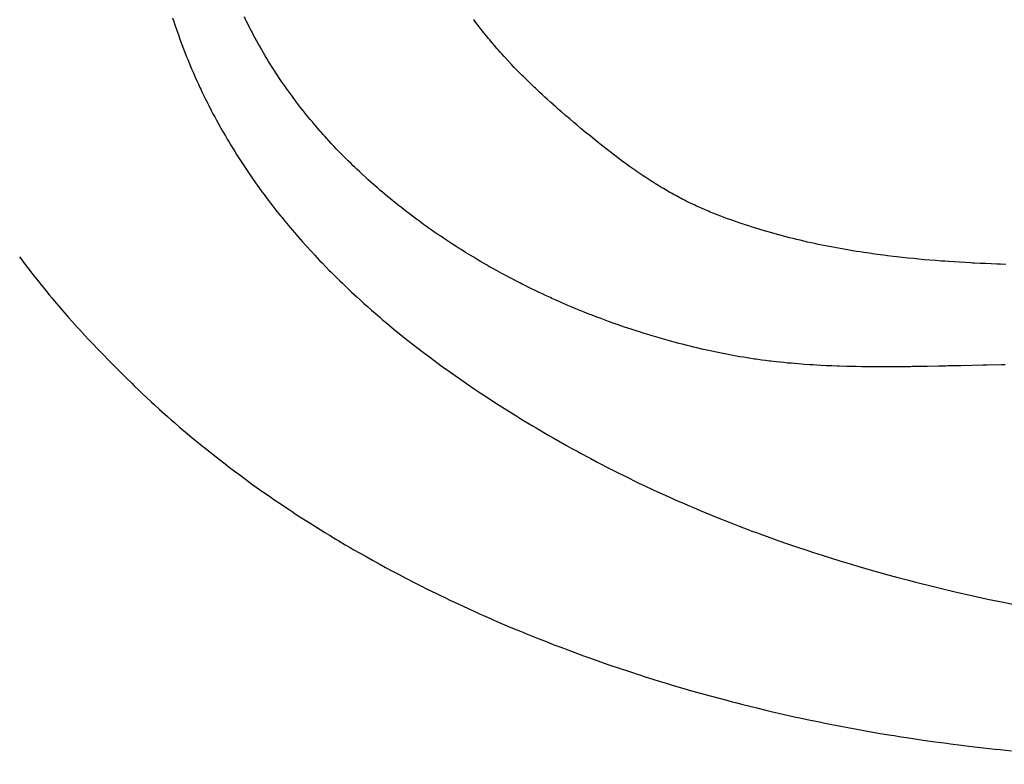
# Model space of a CAD drawing. Header units: inches. Extents: x 0 to 16, y 0 to 10.
# Tile 10 of 34: x 13.487 to 13.715, y 1.399 to 1.571. Entities that reach past the tile are written whole.
import ezdxf

# ---------------------------------------------------------------- set-up
doc = ezdxf.new("R2010")
doc.units = ezdxf.units.IN
doc.header["$LTSCALE"] = 0.935
doc.header["$MEASUREMENT"] = 0
doc.layers.get('0').update_dxf_attribs({"linetype": 'CONTINUOUS'})
doc.styles.get("Standard").update_dxf_attribs({"font": 'txt', "width": 0.8})
doc.dimstyles.new('DIMSTYLE_2', dxfattribs={"dimtxt": 0.15625, "dimasz": 0.1875, "dimexe": 0.125, "dimexo": 0.0625, "dimgap": 0.039062, "dimtad": 0, "dimtih": 1, "dimtoh": 1, "dimlfac": 15.384615, "dimzin": 4, "dimdsep": 46, "dimtxsty": 'STANDARD', "dimblk": '_FILLED', "dimblk1": '_FILLED', "dimblk2": '_FILLED', "dimcen": 0.09, "dimazin": 1, "dimtfac": 1, "dimtofl": 0, "dimtmove": 0, "dimatfit": 3, "dimldrblk": '_FILLED', "dimfxl": 1, "dimtolj": 1, "dimtzin": 4, "dimarcsym": 0})

# ---------------------------------------------------------------- blocks, each defined once
blk = doc.blocks.new('*D14')
at = {"color": 2, "linetype": 'CONTINUOUS'}
for p, q in [((11.64229, 3.47656), (11.6699, 3.47656)), ((11.6699, 3.47656), (11.75016, 2.93135)), ((11.75016, 2.93135), (13.1578, 2.93135))]:
    blk.add_line(p, q, dxfattribs=at)
at = {"color": 2, "linetype": 'CONTINUOUS', "insert": (13.23592, 3.00948), "char_height": 0.15625, "width": 0.625, "attachment_point": 1, "line_spacing_factor": 0.9}
blk.add_mtext('34.12', dxfattribs=at)
blk = doc.blocks.new('_FILLED')
at = {"color": 0, "linetype": 'BYBLOCK'}
blk.add_solid([(0, 0), (-1, 0.1667), (-1, -0.1667)], dxfattribs=at)
blk = doc.blocks.new('*D16')
at = {"color": 2, "linetype": 'CONTINUOUS'}
for p, q in [((11.43921, 3.50789), (11.73147, 3.50789)), ((11.73147, 3.50789), (11.77388, 3.17282)), ((11.77388, 3.17282), (13.1578, 3.17282))]:
    blk.add_line(p, q, dxfattribs=at)
at = {"color": 2, "linetype": 'CONTINUOUS', "insert": (13.23592, 3.25095), "char_height": 0.15625, "width": 0.625, "attachment_point": 1, "line_spacing_factor": 0.9}
blk.add_mtext('34.60', dxfattribs=at)
blk = doc.blocks.new('*D17')
at = {"color": 2, "linetype": 'CONTINUOUS'}
for p, q in [((11.33237, 3.51328), (11.47623, 3.87407)), ((11.47623, 3.87407), (13.1578, 3.87407)), ((11.27103, 3.51328), (11.33237, 3.51328))]:
    blk.add_line(p, q, dxfattribs=at)
at = {"color": 2, "linetype": 'CONTINUOUS', "insert": (13.23592, 3.9522), "char_height": 0.15625, "width": 0.625, "attachment_point": 1, "line_spacing_factor": 0.9}
blk.add_mtext('34.69', dxfattribs=at)
blk = doc.blocks.new('*D18')
at = {"color": 2, "linetype": 'CONTINUOUS'}
blk.add_line((11.85891, 3.50959), (13.1578, 3.50959), dxfattribs=at)
at = {"color": 2, "linetype": 'CONTINUOUS', "insert": (13.23592, 3.58772), "char_height": 0.15625, "width": 0.625, "attachment_point": 1, "line_spacing_factor": 0.9}
blk.add_mtext('34.63', dxfattribs=at)

msp = doc.modelspace()

# ---------------------------------------------------------------- linework, layer by layer
at = {"color": 2, "linetype": 'CONTINUOUS'}
for p, q in [((13.53964, 1.57115), (13.5393, 1.57186)), ((13.52271, 1.57166), (13.52298, 1.57085)), ((13.52298, 1.57085), (13.52326, 1.57001)), ((13.52326, 1.57001), (13.52354, 1.56918)), ((13.53981, 1.5708), (13.53964, 1.57115)), ((13.54016, 1.5701), (13.53981, 1.5708)), ((13.54051, 1.5694), (13.54016, 1.5701)), ((13.59256, 1.57091), (13.5923, 1.57125)), ((13.59306, 1.57023), (13.59256, 1.57091)), ((13.59332, 1.56989), (13.59306, 1.57023)), ((13.59384, 1.56922), (13.59332, 1.56989)), ((13.52354, 1.56918), (13.52382, 1.56836)), ((13.52382, 1.56836), (13.52412, 1.56753)), ((13.52412, 1.56753), (13.52441, 1.56671)), ((13.54087, 1.56871), (13.54051, 1.5694)), ((13.54123, 1.56801), (13.54087, 1.56871)), ((13.54141, 1.56767), (13.54123, 1.56801)), ((13.54178, 1.56698), (13.54141, 1.56767)), ((13.5941, 1.56888), (13.59384, 1.56922)), ((13.59463, 1.56821), (13.5941, 1.56888)), ((13.59516, 1.56755), (13.59463, 1.56821)), ((13.5957, 1.56689), (13.59516, 1.56755)), ((13.52441, 1.56671), (13.52471, 1.5659)), ((13.52471, 1.5659), (13.52502, 1.56509)), ((13.52502, 1.56509), (13.52533, 1.56428)), ((13.54215, 1.56629), (13.54178, 1.56698)), ((13.54253, 1.56561), (13.54215, 1.56629)), ((13.54291, 1.56493), (13.54253, 1.56561)), ((13.59597, 1.56656), (13.5957, 1.56689)), ((13.59651, 1.56591), (13.59597, 1.56656)), ((13.59707, 1.56526), (13.59651, 1.56591)), ((13.59762, 1.56461), (13.59707, 1.56526)), ((13.52533, 1.56428), (13.52564, 1.56347)), ((13.52564, 1.56347), (13.52596, 1.56267)), ((13.52596, 1.56267), (13.52628, 1.56187)), ((13.5433, 1.56425), (13.54291, 1.56493)), ((13.5437, 1.56357), (13.5433, 1.56425)), ((13.54409, 1.5629), (13.5437, 1.56357)), ((13.5445, 1.56223), (13.54409, 1.5629)), ((13.59791, 1.56429), (13.59762, 1.56461)), ((13.59847, 1.56365), (13.59791, 1.56429)), ((13.59876, 1.56333), (13.59847, 1.56365)), ((13.59933, 1.5627), (13.59876, 1.56333)), ((13.59962, 1.56239), (13.59933, 1.5627)), ((13.52628, 1.56187), (13.52661, 1.56107)), ((13.52661, 1.56107), (13.52694, 1.56028)), ((13.5449, 1.56156), (13.5445, 1.56223)), ((13.54532, 1.5609), (13.5449, 1.56156)), ((13.54573, 1.56024), (13.54532, 1.5609)), ((13.6002, 1.56176), (13.59962, 1.56239)), ((13.60107, 1.56082), (13.6002, 1.56176)), ((13.60166, 1.56021), (13.60107, 1.56082)), ((13.52694, 1.56028), (13.52711, 1.55989)), ((13.52711, 1.55989), (13.52745, 1.5591)), ((13.52745, 1.5591), (13.52762, 1.55871)), ((13.52762, 1.55871), (13.52796, 1.55792)), ((13.54615, 1.55958), (13.54573, 1.56024)), ((13.54658, 1.55892), (13.54615, 1.55958)), ((13.54701, 1.55827), (13.54658, 1.55892)), ((13.54745, 1.55762), (13.54701, 1.55827)), ((13.60226, 1.55959), (13.60166, 1.56021)), ((13.60286, 1.55898), (13.60226, 1.55959)), ((13.60346, 1.55837), (13.60286, 1.55898)), ((13.60376, 1.55807), (13.60346, 1.55837)), ((13.52796, 1.55792), (13.52831, 1.55714)), ((13.52831, 1.55714), (13.52867, 1.55637)), ((13.52867, 1.55637), (13.52902, 1.55559)), ((13.54789, 1.55697), (13.54745, 1.55762)), ((13.54833, 1.55633), (13.54789, 1.55697)), ((13.54878, 1.55569), (13.54833, 1.55633)), ((13.60437, 1.55747), (13.60376, 1.55807)), ((13.60498, 1.55687), (13.60437, 1.55747)), ((13.6056, 1.55628), (13.60498, 1.55687)), ((13.60621, 1.55568), (13.6056, 1.55628)), ((13.52902, 1.55559), (13.52921, 1.55521)), ((13.52921, 1.55521), (13.52957, 1.55444)), ((13.52957, 1.55444), (13.52994, 1.55367)), ((13.52994, 1.55367), (13.53031, 1.55291)), ((13.54901, 1.55537), (13.54878, 1.55569)), ((13.54946, 1.55473), (13.54901, 1.55537)), ((13.54992, 1.55409), (13.54946, 1.55473)), ((13.55038, 1.55346), (13.54992, 1.55409)), ((13.60652, 1.55539), (13.60621, 1.55568)), ((13.60684, 1.5551), (13.60652, 1.55539)), ((13.60746, 1.55451), (13.60684, 1.5551)), ((13.60809, 1.55393), (13.60746, 1.55451)), ((13.60871, 1.55335), (13.60809, 1.55393)), ((13.53031, 1.55291), (13.53069, 1.55215)), ((13.53069, 1.55215), (13.53107, 1.5514)), ((13.53107, 1.5514), (13.53165, 1.55027)), ((13.55109, 1.55252), (13.55038, 1.55346)), ((13.55133, 1.55221), (13.55109, 1.55252)), ((13.5518, 1.55158), (13.55133, 1.55221)), ((13.55228, 1.55096), (13.5518, 1.55158)), ((13.60935, 1.55278), (13.60871, 1.55335)), ((13.60998, 1.55221), (13.60935, 1.55278)), ((13.61061, 1.55164), (13.60998, 1.55221)), ((13.61125, 1.55107), (13.61061, 1.55164)), ((13.53165, 1.55027), (13.53204, 1.54952)), ((13.53204, 1.54952), (13.53244, 1.54878)), ((13.55277, 1.55035), (13.55228, 1.55096)), ((13.55326, 1.54973), (13.55277, 1.55035)), ((13.55375, 1.54912), (13.55326, 1.54973)), ((13.5545, 1.54821), (13.55375, 1.54912)), ((13.61189, 1.55051), (13.61125, 1.55107)), ((13.61253, 1.54995), (13.61189, 1.55051)), ((13.6135, 1.54911), (13.61253, 1.54995)), ((13.61446, 1.54829), (13.6135, 1.54911)), ((13.53244, 1.54878), (13.53284, 1.54804)), ((13.53284, 1.54804), (13.53324, 1.5473)), ((13.53324, 1.5473), (13.53386, 1.5462)), ((13.555, 1.5476), (13.5545, 1.54821)), ((13.55551, 1.547), (13.555, 1.5476)), ((13.55602, 1.5464), (13.55551, 1.547)), ((13.61543, 1.54747), (13.61446, 1.54829)), ((13.61608, 1.54692), (13.61543, 1.54747)), ((13.61706, 1.5461), (13.61608, 1.54692)), ((13.53386, 1.5462), (13.53427, 1.54547)), ((13.53427, 1.54547), (13.5349, 1.54438)), ((13.55628, 1.54611), (13.55602, 1.5464)), ((13.5568, 1.54551), (13.55628, 1.54611)), ((13.55706, 1.54522), (13.5568, 1.54551)), ((13.55758, 1.54463), (13.55706, 1.54522)), ((13.55785, 1.54433), (13.55758, 1.54463)), ((13.61806, 1.54527), (13.61706, 1.5461)), ((13.61907, 1.54444), (13.61806, 1.54527)), ((13.5349, 1.54438), (13.53532, 1.54366)), ((13.53532, 1.54366), (13.53575, 1.54294)), ((13.53575, 1.54294), (13.53618, 1.54222)), ((13.53618, 1.54222), (13.53684, 1.54115)), ((13.55838, 1.54375), (13.55785, 1.54433)), ((13.55891, 1.54316), (13.55838, 1.54375)), ((13.55945, 1.54258), (13.55891, 1.54316)), ((13.55999, 1.54201), (13.55945, 1.54258)), ((13.62008, 1.54362), (13.61907, 1.54444)), ((13.62109, 1.54281), (13.62008, 1.54362)), ((13.6221, 1.542), (13.62109, 1.54281)), ((13.53684, 1.54115), (13.53706, 1.5408)), ((13.53706, 1.5408), (13.5375, 1.54009)), ((13.5375, 1.54009), (13.53795, 1.53938)), ((13.56053, 1.54143), (13.55999, 1.54201)), ((13.56135, 1.54058), (13.56053, 1.54143)), ((13.56219, 1.53973), (13.56135, 1.54058)), ((13.62278, 1.54147), (13.6221, 1.542)), ((13.6238, 1.54068), (13.62278, 1.54147)), ((13.62448, 1.54015), (13.6238, 1.54068)), ((13.62516, 1.53963), (13.62448, 1.54015)), ((13.53795, 1.53938), (13.5384, 1.53868)), ((13.5384, 1.53868), (13.53886, 1.53798)), ((13.53886, 1.53798), (13.53931, 1.53729)), ((13.56274, 1.53917), (13.56219, 1.53973)), ((13.56331, 1.53861), (13.56274, 1.53917)), ((13.56387, 1.53805), (13.56331, 1.53861)), ((13.56444, 1.5375), (13.56387, 1.53805)), ((13.62585, 1.53912), (13.62516, 1.53963)), ((13.62619, 1.53886), (13.62585, 1.53912)), ((13.62688, 1.53835), (13.62619, 1.53886)), ((13.62757, 1.53785), (13.62688, 1.53835)), ((13.62827, 1.53735), (13.62757, 1.53785)), ((13.53931, 1.53729), (13.53978, 1.5366)), ((13.53978, 1.5366), (13.54024, 1.53591)), ((13.54024, 1.53591), (13.54071, 1.53522)), ((13.56473, 1.53723), (13.56444, 1.5375)), ((13.5653, 1.53668), (13.56473, 1.53723)), ((13.56588, 1.53613), (13.5653, 1.53668)), ((13.56646, 1.53559), (13.56588, 1.53613)), ((13.56734, 1.53478), (13.56646, 1.53559)), ((13.62896, 1.53685), (13.62827, 1.53735)), ((13.62966, 1.53636), (13.62896, 1.53685)), ((13.63002, 1.53612), (13.62966, 1.53636)), ((13.63072, 1.53564), (13.63002, 1.53612)), ((13.63143, 1.53516), (13.63072, 1.53564)), ((13.54071, 1.53522), (13.54119, 1.53453)), ((13.54119, 1.53453), (13.5419, 1.53351)), ((13.5419, 1.53351), (13.54263, 1.5325)), ((13.56793, 1.53425), (13.56734, 1.53478)), ((13.56852, 1.53371), (13.56793, 1.53425)), ((13.56912, 1.53319), (13.56852, 1.53371)), ((13.56942, 1.53292), (13.56912, 1.53319)), ((13.63178, 1.53492), (13.63143, 1.53516)), ((13.6325, 1.53446), (13.63178, 1.53492)), ((13.63321, 1.53399), (13.6325, 1.53446)), ((13.63357, 1.53376), (13.63321, 1.53399)), ((13.6343, 1.53331), (13.63357, 1.53376)), ((13.63502, 1.53286), (13.6343, 1.53331)), ((13.54263, 1.5325), (13.54336, 1.53149)), ((13.54336, 1.53149), (13.54385, 1.53083)), ((13.54385, 1.53083), (13.54435, 1.53016)), ((13.57002, 1.5324), (13.56942, 1.53292)), ((13.57062, 1.53188), (13.57002, 1.5324)), ((13.57123, 1.53136), (13.57062, 1.53188)), ((13.57184, 1.53084), (13.57123, 1.53136)), ((13.57246, 1.53033), (13.57184, 1.53084)), ((13.63576, 1.53242), (13.63502, 1.53286)), ((13.63612, 1.5322), (13.63576, 1.53242)), ((13.63649, 1.53198), (13.63612, 1.5322)), ((13.63686, 1.53177), (13.63649, 1.53198)), ((13.63723, 1.53155), (13.63686, 1.53177)), ((13.6376, 1.53134), (13.63723, 1.53155)), ((13.63798, 1.53113), (13.6376, 1.53134)), ((13.63835, 1.53092), (13.63798, 1.53113)), ((13.63873, 1.53072), (13.63835, 1.53092)), ((13.54435, 1.53016), (13.54485, 1.5295)), ((13.54485, 1.5295), (13.54535, 1.52884)), ((13.54535, 1.52884), (13.54586, 1.52818)), ((13.57307, 1.52982), (13.57246, 1.53033)), ((13.57369, 1.52932), (13.57307, 1.52982)), ((13.57431, 1.52881), (13.57369, 1.52932)), ((13.57494, 1.52831), (13.57431, 1.52881)), ((13.6391, 1.53051), (13.63873, 1.53072)), ((13.63948, 1.53031), (13.6391, 1.53051)), ((13.63986, 1.53011), (13.63948, 1.53031)), ((13.64024, 1.52991), (13.63986, 1.53011)), ((13.64062, 1.52971), (13.64024, 1.52991)), ((13.641, 1.52951), (13.64062, 1.52971)), ((13.64139, 1.52932), (13.641, 1.52951)), ((13.64216, 1.52894), (13.64139, 1.52932)), ((13.64255, 1.52875), (13.64216, 1.52894)), ((13.64333, 1.52838), (13.64255, 1.52875)), ((13.54586, 1.52818), (13.54637, 1.52753)), ((13.54637, 1.52753), (13.54688, 1.52688)), ((13.54688, 1.52688), (13.54766, 1.52591)), ((13.57557, 1.52782), (13.57494, 1.52831)), ((13.5762, 1.52732), (13.57557, 1.52782)), ((13.57715, 1.52659), (13.5762, 1.52732)), ((13.57747, 1.52635), (13.57715, 1.52659)), ((13.57811, 1.52586), (13.57747, 1.52635)), ((13.64372, 1.52819), (13.64333, 1.52838)), ((13.64451, 1.52783), (13.64372, 1.52819)), ((13.64491, 1.52766), (13.64451, 1.52783)), ((13.64571, 1.52731), (13.64491, 1.52766)), ((13.64611, 1.52714), (13.64571, 1.52731)), ((13.64652, 1.52697), (13.64611, 1.52714)), ((13.64692, 1.5268), (13.64652, 1.52697)), ((13.64773, 1.52648), (13.64692, 1.5268)), ((13.64813, 1.52632), (13.64773, 1.52648)), ((13.64853, 1.52617), (13.64813, 1.52632)), ((13.54766, 1.52591), (13.54792, 1.52558)), ((13.54792, 1.52558), (13.54871, 1.52462)), ((13.54871, 1.52462), (13.5495, 1.52367)), ((13.57907, 1.52514), (13.57811, 1.52586)), ((13.57972, 1.52466), (13.57907, 1.52514)), ((13.5807, 1.52395), (13.57972, 1.52466)), ((13.64933, 1.52586), (13.64853, 1.52617)), ((13.65014, 1.52555), (13.64933, 1.52586)), ((13.65094, 1.52526), (13.65014, 1.52555)), ((13.65175, 1.52496), (13.65094, 1.52526)), ((13.65215, 1.52482), (13.65175, 1.52496)), ((13.65296, 1.52453), (13.65215, 1.52482)), ((13.65377, 1.52426), (13.65296, 1.52453)), ((13.65458, 1.52398), (13.65377, 1.52426)), ((13.5495, 1.52367), (13.55031, 1.52271)), ((13.55031, 1.52271), (13.55084, 1.52208)), ((13.55084, 1.52208), (13.55166, 1.52114)), ((13.58135, 1.52349), (13.5807, 1.52395)), ((13.582, 1.52302), (13.58135, 1.52349)), ((13.58266, 1.52256), (13.582, 1.52302)), ((13.58332, 1.5221), (13.58266, 1.52256)), ((13.58399, 1.52164), (13.58332, 1.5221)), ((13.65499, 1.52385), (13.65458, 1.52398)), ((13.6558, 1.52358), (13.65499, 1.52385)), ((13.65662, 1.52332), (13.6558, 1.52358)), ((13.65743, 1.52306), (13.65662, 1.52332)), ((13.65825, 1.52281), (13.65743, 1.52306)), ((13.65866, 1.52269), (13.65825, 1.52281)), ((13.65948, 1.52244), (13.65866, 1.52269)), ((13.66029, 1.5222), (13.65948, 1.52244)), ((13.66112, 1.52197), (13.66029, 1.5222)), ((13.66194, 1.52174), (13.66112, 1.52197)), ((13.66276, 1.52151), (13.66194, 1.52174)), ((13.55166, 1.52114), (13.55275, 1.5199)), ((13.55275, 1.5199), (13.55358, 1.51897)), ((13.58465, 1.52119), (13.58399, 1.52164)), ((13.58532, 1.52074), (13.58465, 1.52119)), ((13.58599, 1.52029), (13.58532, 1.52074)), ((13.58666, 1.51985), (13.58599, 1.52029)), ((13.58734, 1.51941), (13.58666, 1.51985)), ((13.66359, 1.52129), (13.66276, 1.52151)), ((13.66441, 1.52107), (13.66359, 1.52129)), ((13.66524, 1.52086), (13.66441, 1.52107)), ((13.66606, 1.52066), (13.66524, 1.52086)), ((13.66689, 1.52045), (13.66606, 1.52066)), ((13.66772, 1.52026), (13.66689, 1.52045)), ((13.66855, 1.52006), (13.66772, 1.52026)), ((13.66939, 1.51987), (13.66855, 1.52006)), ((13.67022, 1.51969), (13.66939, 1.51987)), ((13.67105, 1.51951), (13.67022, 1.51969)), ((13.67189, 1.51933), (13.67105, 1.51951)), ((13.55358, 1.51897), (13.5547, 1.51775)), ((13.5547, 1.51775), (13.55555, 1.51684)), ((13.58802, 1.51897), (13.58734, 1.51941)), ((13.5887, 1.51854), (13.58802, 1.51897)), ((13.58938, 1.51811), (13.5887, 1.51854)), ((13.59041, 1.51747), (13.58938, 1.51811)), ((13.59144, 1.51683), (13.59041, 1.51747)), ((13.67272, 1.51916), (13.67189, 1.51933)), ((13.67356, 1.51899), (13.67272, 1.51916)), ((13.67398, 1.5189), (13.67356, 1.51899)), ((13.67523, 1.51866), (13.67398, 1.5189)), ((13.67607, 1.51851), (13.67523, 1.51866)), ((13.67691, 1.51835), (13.67607, 1.51851)), ((13.67775, 1.5182), (13.67691, 1.51835)), ((13.67901, 1.51799), (13.67775, 1.5182)), ((13.67943, 1.51792), (13.67901, 1.51799)), ((13.6807, 1.51771), (13.67943, 1.51792)), ((13.68154, 1.51758), (13.6807, 1.51771)), ((13.68239, 1.51745), (13.68154, 1.51758)), ((13.68365, 1.51726), (13.68239, 1.51745)), ((13.68492, 1.51708), (13.68365, 1.51726)), ((13.48737, 1.51641), (13.48788, 1.51572)), ((13.48788, 1.51572), (13.48865, 1.5147)), ((13.55555, 1.51684), (13.55612, 1.51623)), ((13.55612, 1.51623), (13.55669, 1.51563)), ((13.55669, 1.51563), (13.55726, 1.51503)), ((13.55726, 1.51503), (13.55813, 1.51414)), ((13.59213, 1.51641), (13.59144, 1.51683)), ((13.59282, 1.516), (13.59213, 1.51641)), ((13.59386, 1.51538), (13.59282, 1.516)), ((13.59456, 1.51498), (13.59386, 1.51538)), ((13.59526, 1.51457), (13.59456, 1.51498)), ((13.68619, 1.51691), (13.68492, 1.51708)), ((13.68704, 1.5168), (13.68619, 1.51691)), ((13.68789, 1.51669), (13.68704, 1.5168)), ((13.68916, 1.51654), (13.68789, 1.51669)), ((13.69001, 1.51644), (13.68916, 1.51654)), ((13.69129, 1.5163), (13.69001, 1.51644)), ((13.69257, 1.51616), (13.69129, 1.5163)), ((13.69384, 1.51603), (13.69257, 1.51616)), ((13.69512, 1.51591), (13.69384, 1.51603)), ((13.6964, 1.51579), (13.69512, 1.51591)), ((13.69768, 1.51568), (13.6964, 1.51579)), ((13.69897, 1.51558), (13.69768, 1.51568)), ((13.70025, 1.51548), (13.69897, 1.51558)), ((13.7011, 1.51541), (13.70025, 1.51548)), ((13.70196, 1.51535), (13.7011, 1.51541)), ((13.70324, 1.51527), (13.70196, 1.51535)), ((13.70453, 1.51519), (13.70324, 1.51527)), ((13.70581, 1.51511), (13.70453, 1.51519)), ((13.7071, 1.51504), (13.70581, 1.51511)), ((13.70753, 1.51502), (13.7071, 1.51504)), ((13.70795, 1.51499), (13.70753, 1.51502)), ((13.70924, 1.51493), (13.70795, 1.51499)), ((13.71053, 1.51487), (13.70924, 1.51493)), ((13.48865, 1.5147), (13.48917, 1.51402)), ((13.48917, 1.51402), (13.49021, 1.51266)), ((13.49021, 1.51266), (13.49074, 1.51198)), ((13.55813, 1.51414), (13.559, 1.51325)), ((13.559, 1.51325), (13.55929, 1.51295)), ((13.55929, 1.51295), (13.56017, 1.51207)), ((13.59596, 1.51417), (13.59526, 1.51457)), ((13.59667, 1.51378), (13.59596, 1.51417)), ((13.59773, 1.51319), (13.59667, 1.51378)), ((13.59879, 1.5126), (13.59773, 1.51319)), ((13.71181, 1.51482), (13.71053, 1.51487)), ((13.7131, 1.51477), (13.71181, 1.51482)), ((13.71396, 1.51474), (13.7131, 1.51477)), ((13.71524, 1.51469), (13.71396, 1.51474)), ((13.49074, 1.51198), (13.4918, 1.51064)), ((13.4918, 1.51064), (13.49234, 1.50997)), ((13.56017, 1.51207), (13.56076, 1.51149)), ((13.56076, 1.51149), (13.56136, 1.51091)), ((13.56136, 1.51091), (13.56196, 1.51033)), ((13.59986, 1.51203), (13.59879, 1.5126)), ((13.60057, 1.51165), (13.59986, 1.51203)), ((13.60128, 1.51127), (13.60057, 1.51165)), ((13.602, 1.5109), (13.60128, 1.51127)), ((13.60308, 1.51035), (13.602, 1.5109)), ((13.60344, 1.51017), (13.60308, 1.51035)), ((13.49234, 1.50997), (13.49342, 1.50864)), ((13.49342, 1.50864), (13.49424, 1.50765)), ((13.56196, 1.51033), (13.56286, 1.50946)), ((13.56286, 1.50946), (13.56407, 1.50832)), ((13.56407, 1.50832), (13.56467, 1.50775)), ((13.60416, 1.5098), (13.60344, 1.51017)), ((13.60489, 1.50944), (13.60416, 1.5098)), ((13.60561, 1.50909), (13.60489, 1.50944)), ((13.60634, 1.50873), (13.60561, 1.50909)), ((13.60743, 1.50821), (13.60634, 1.50873)), ((13.60816, 1.50787), (13.60743, 1.50821)), ((13.49424, 1.50765), (13.49478, 1.507)), ((13.49478, 1.507), (13.49506, 1.50667)), ((13.49506, 1.50667), (13.49589, 1.50569)), ((13.56467, 1.50775), (13.56529, 1.50719)), ((13.56529, 1.50719), (13.56621, 1.50634)), ((13.56621, 1.50634), (13.56683, 1.50578)), ((13.60889, 1.50752), (13.60816, 1.50787)), ((13.60999, 1.50702), (13.60889, 1.50752)), ((13.61036, 1.50685), (13.60999, 1.50702)), ((13.61109, 1.50652), (13.61036, 1.50685)), ((13.6122, 1.50603), (13.61109, 1.50652)), ((13.6133, 1.50555), (13.6122, 1.50603)), ((13.49589, 1.50569), (13.49645, 1.50503)), ((13.49645, 1.50503), (13.49729, 1.50406)), ((13.49729, 1.50406), (13.49785, 1.50341)), ((13.56683, 1.50578), (13.56776, 1.50495)), ((13.56776, 1.50495), (13.5687, 1.50412)), ((13.5687, 1.50412), (13.56996, 1.50302)), ((13.61404, 1.50523), (13.6133, 1.50555)), ((13.61478, 1.50491), (13.61404, 1.50523)), ((13.6159, 1.50445), (13.61478, 1.50491)), ((13.61664, 1.50414), (13.6159, 1.50445)), ((13.61776, 1.50369), (13.61664, 1.50414)), ((13.61888, 1.50324), (13.61776, 1.50369)), ((13.49785, 1.50341), (13.4987, 1.50245)), ((13.4987, 1.50245), (13.49955, 1.50148)), ((13.49955, 1.50148), (13.5007, 1.50021)), ((13.56996, 1.50302), (13.57059, 1.50248)), ((13.57059, 1.50248), (13.57122, 1.50193)), ((13.57122, 1.50193), (13.57218, 1.50112)), ((13.61963, 1.50295), (13.61888, 1.50324)), ((13.62075, 1.50252), (13.61963, 1.50295)), ((13.6215, 1.50224), (13.62075, 1.50252)), ((13.62225, 1.50196), (13.6215, 1.50224)), ((13.62338, 1.50154), (13.62225, 1.50196)), ((13.6245, 1.50113), (13.62338, 1.50154)), ((13.5007, 1.50021), (13.50128, 1.49957)), ((13.50128, 1.49957), (13.50244, 1.49831)), ((13.57218, 1.50112), (13.57347, 1.50005)), ((13.57347, 1.50005), (13.57476, 1.49899)), ((13.57476, 1.49899), (13.57541, 1.49846)), ((13.62563, 1.50073), (13.6245, 1.50113)), ((13.62714, 1.50021), (13.62563, 1.50073)), ((13.6279, 1.49996), (13.62714, 1.50021)), ((13.62866, 1.49971), (13.6279, 1.49996)), ((13.62979, 1.49934), (13.62866, 1.49971)), ((13.63055, 1.4991), (13.62979, 1.49934)), ((13.63168, 1.49874), (13.63055, 1.4991)), ((13.50244, 1.49831), (13.50332, 1.49737)), ((13.50332, 1.49737), (13.5045, 1.49611)), ((13.57541, 1.49846), (13.5764, 1.49768)), ((13.5764, 1.49768), (13.57738, 1.4969)), ((13.57738, 1.4969), (13.57837, 1.49612)), ((13.63282, 1.49839), (13.63168, 1.49874)), ((13.6332, 1.49827), (13.63282, 1.49839)), ((13.63434, 1.49793), (13.6332, 1.49827)), ((13.63586, 1.49749), (13.63434, 1.49793)), ((13.637, 1.49717), (13.63586, 1.49749)), ((13.63776, 1.49696), (13.637, 1.49717)), ((13.6389, 1.49666), (13.63776, 1.49696)), ((13.5045, 1.49611), (13.50539, 1.49518)), ((13.50539, 1.49518), (13.50688, 1.49363)), ((13.57837, 1.49612), (13.57937, 1.49535)), ((13.57937, 1.49535), (13.5807, 1.49433)), ((13.63966, 1.49646), (13.6389, 1.49666)), ((13.6408, 1.49616), (13.63966, 1.49646)), ((13.64156, 1.49597), (13.6408, 1.49616)), ((13.64232, 1.49578), (13.64156, 1.49597)), ((13.64308, 1.4956), (13.64232, 1.49578)), ((13.64384, 1.49541), (13.64308, 1.4956)), ((13.64497, 1.49515), (13.64384, 1.49541)), ((13.64573, 1.49498), (13.64497, 1.49515)), ((13.64649, 1.49481), (13.64573, 1.49498)), ((13.64725, 1.49464), (13.64649, 1.49481)), ((13.64839, 1.4944), (13.64725, 1.49464)), ((13.50688, 1.49363), (13.50778, 1.4927)), ((13.50778, 1.4927), (13.50899, 1.49148)), ((13.5807, 1.49433), (13.58205, 1.49331)), ((13.58205, 1.49331), (13.58374, 1.49206)), ((13.64915, 1.49425), (13.64839, 1.4944)), ((13.64991, 1.49409), (13.64915, 1.49425)), ((13.65104, 1.49387), (13.64991, 1.49409)), ((13.65142, 1.4938), (13.65104, 1.49387)), ((13.65256, 1.49359), (13.65142, 1.4938)), ((13.65335, 1.49345), (13.65256, 1.49359)), ((13.65377, 1.49337), (13.65335, 1.49345)), ((13.65461, 1.49323), (13.65377, 1.49337)), ((13.65503, 1.49316), (13.65461, 1.49323)), ((13.65587, 1.49303), (13.65503, 1.49316)), ((13.65629, 1.49296), (13.65587, 1.49303)), ((13.65713, 1.49284), (13.65629, 1.49296)), ((13.65755, 1.49277), (13.65713, 1.49284)), ((13.65839, 1.49266), (13.65755, 1.49277)), ((13.65881, 1.4926), (13.65839, 1.49266)), ((13.65966, 1.49249), (13.65881, 1.4926)), ((13.6605, 1.49238), (13.65966, 1.49249)), ((13.66093, 1.49233), (13.6605, 1.49238)), ((13.6622, 1.49219), (13.66093, 1.49233)), ((13.66305, 1.49209), (13.6622, 1.49219)), ((13.50899, 1.49148), (13.51173, 1.48874)), ((13.58374, 1.49206), (13.5851, 1.49107)), ((13.5851, 1.49107), (13.58612, 1.49033)), ((13.58612, 1.49033), (13.59062, 1.48718)), ((13.6639, 1.49201), (13.66305, 1.49209)), ((13.66475, 1.49192), (13.6639, 1.49201)), ((13.6656, 1.49185), (13.66475, 1.49192)), ((13.66645, 1.49177), (13.6656, 1.49185)), ((13.66731, 1.4917), (13.66645, 1.49177)), ((13.66859, 1.49161), (13.66731, 1.4917)), ((13.66987, 1.49152), (13.66859, 1.49161)), ((13.67073, 1.49146), (13.66987, 1.49152)), ((13.67158, 1.49141), (13.67073, 1.49146)), ((13.67244, 1.49137), (13.67158, 1.49141)), ((13.67373, 1.4913), (13.67244, 1.49137)), ((13.67502, 1.49125), (13.67373, 1.4913)), ((13.67631, 1.4912), (13.67502, 1.49125)), ((13.67674, 1.49118), (13.67631, 1.4912)), ((13.67846, 1.49113), (13.67674, 1.49118)), ((13.67976, 1.4911), (13.67846, 1.49113)), ((13.68062, 1.49108), (13.67976, 1.4911)), ((13.68191, 1.49106), (13.68062, 1.49108)), ((13.68321, 1.49105), (13.68191, 1.49106)), ((13.68494, 1.49103), (13.68321, 1.49105)), ((13.6858, 1.49103), (13.68494, 1.49103)), ((13.68753, 1.49103), (13.6858, 1.49103)), ((13.68883, 1.49103), (13.68753, 1.49103)), ((13.69099, 1.49105), (13.68883, 1.49103)), ((13.69229, 1.49106), (13.69099, 1.49105)), ((13.69272, 1.49107), (13.69229, 1.49106)), ((13.69315, 1.49107), (13.69272, 1.49107)), ((13.69358, 1.49108), (13.69315, 1.49107)), ((13.69531, 1.4911), (13.69358, 1.49108)), ((13.69704, 1.49113), (13.69531, 1.4911)), ((13.69963, 1.49119), (13.69704, 1.49113)), ((13.70006, 1.49119), (13.69963, 1.49119)), ((13.70049, 1.4912), (13.70006, 1.49119)), ((13.70136, 1.49122), (13.70049, 1.4912)), ((13.70179, 1.49123), (13.70136, 1.49122)), ((13.70308, 1.49126), (13.70179, 1.49123)), ((13.7048, 1.4913), (13.70308, 1.49126)), ((13.70996, 1.49141), (13.7048, 1.4913)), ((13.71039, 1.49141), (13.70996, 1.49141)), ((13.71082, 1.49142), (13.71039, 1.49141)), ((13.71424, 1.49148), (13.71082, 1.49142)), ((13.71466, 1.49148), (13.71424, 1.49148)), ((13.71509, 1.49149), (13.71466, 1.49148)), ((13.51173, 1.48874), (13.51204, 1.48843)), ((13.51204, 1.48843), (13.51327, 1.48723)), ((13.51327, 1.48723), (13.51387, 1.48664)), ((13.51387, 1.48664), (13.51478, 1.48577)), ((13.51478, 1.48577), (13.51569, 1.48491)), ((13.59062, 1.48718), (13.59237, 1.48599)), ((13.59237, 1.48599), (13.59377, 1.48505)), ((13.51569, 1.48491), (13.5166, 1.48405)), ((13.5166, 1.48405), (13.51783, 1.4829)), ((13.59377, 1.48505), (13.5959, 1.48365)), ((13.5959, 1.48365), (13.59696, 1.48296)), ((13.51783, 1.4829), (13.51844, 1.48234)), ((13.51844, 1.48234), (13.51968, 1.48121)), ((13.51968, 1.48121), (13.5203, 1.48065)), ((13.59696, 1.48296), (13.59875, 1.48182)), ((13.59875, 1.48182), (13.60199, 1.47979)), ((13.5203, 1.48065), (13.52156, 1.47953)), ((13.52156, 1.47953), (13.5225, 1.4787)), ((13.5225, 1.4787), (13.52313, 1.47815)), ((13.60199, 1.47979), (13.60343, 1.4789)), ((13.60343, 1.4789), (13.60598, 1.47736)), ((13.52313, 1.47815), (13.5244, 1.47705)), ((13.5244, 1.47705), (13.52568, 1.47597)), ((13.60598, 1.47736), (13.60671, 1.47693)), ((13.60671, 1.47693), (13.60965, 1.4752)), ((13.52568, 1.47597), (13.52762, 1.47435)), ((13.52762, 1.47435), (13.52859, 1.47355)), ((13.60965, 1.4752), (13.61075, 1.47457)), ((13.61075, 1.47457), (13.61372, 1.47288)), ((13.52859, 1.47355), (13.52924, 1.47302)), ((13.52924, 1.47302), (13.53022, 1.47223)), ((13.53022, 1.47223), (13.53352, 1.46962)), ((13.61372, 1.47288), (13.61483, 1.47226)), ((13.61483, 1.47226), (13.61632, 1.47144)), ((13.53352, 1.46962), (13.53486, 1.46859)), ((13.61632, 1.47144), (13.61707, 1.47103)), ((13.61707, 1.47103), (13.61857, 1.47022)), ((13.61857, 1.47022), (13.61932, 1.46982)), ((13.61932, 1.46982), (13.62082, 1.46903)), ((13.53486, 1.46859), (13.5362, 1.46757)), ((13.5362, 1.46757), (13.53721, 1.46681)), ((13.62082, 1.46903), (13.62384, 1.46747)), ((13.62384, 1.46747), (13.62535, 1.4667)), ((13.53721, 1.46681), (13.53823, 1.46605)), ((13.53823, 1.46605), (13.54027, 1.46455)), ((13.62535, 1.4667), (13.62725, 1.46576)), ((13.62725, 1.46576), (13.6303, 1.46427)), ((13.54027, 1.46455), (13.54129, 1.46381)), ((13.54129, 1.46381), (13.54336, 1.46234)), ((13.6303, 1.46427), (13.63183, 1.46355)), ((13.63183, 1.46355), (13.63375, 1.46265)), ((13.63375, 1.46265), (13.63529, 1.46194)), ((13.54336, 1.46234), (13.54509, 1.46113)), ((13.54509, 1.46113), (13.54614, 1.46041)), ((13.54614, 1.46041), (13.54754, 1.45946)), ((13.63529, 1.46194), (13.63722, 1.46106)), ((13.63722, 1.46106), (13.63838, 1.46054)), ((13.63838, 1.46054), (13.63954, 1.46003)), ((13.54754, 1.45946), (13.54789, 1.45922)), ((13.54789, 1.45922), (13.54965, 1.45804)), ((13.54965, 1.45804), (13.55036, 1.45758)), ((13.63954, 1.46003), (13.64071, 1.45952)), ((13.64071, 1.45952), (13.64187, 1.45902)), ((13.64187, 1.45902), (13.64304, 1.45852)), ((13.64304, 1.45852), (13.6446, 1.45786)), ((13.55036, 1.45758), (13.55107, 1.45711)), ((13.55107, 1.45711), (13.55213, 1.45642)), ((13.55213, 1.45642), (13.55427, 1.45504)), ((13.6446, 1.45786), (13.64851, 1.45625)), ((13.64851, 1.45625), (13.65166, 1.455)), ((13.55427, 1.45504), (13.55571, 1.45414)), ((13.55571, 1.45414), (13.55788, 1.4528)), ((13.65166, 1.455), (13.65284, 1.45454)), ((13.65284, 1.45454), (13.65363, 1.45423)), ((13.65363, 1.45423), (13.6556, 1.45348)), ((13.55788, 1.4528), (13.55897, 1.45213)), ((13.55897, 1.45213), (13.56042, 1.45125)), ((13.56042, 1.45125), (13.56115, 1.45081)), ((13.6556, 1.45348), (13.65679, 1.45303)), ((13.65679, 1.45303), (13.65759, 1.45274)), ((13.65759, 1.45274), (13.65838, 1.45245)), ((13.65838, 1.45245), (13.66156, 1.45129)), ((13.66156, 1.45129), (13.66276, 1.45087)), ((13.56115, 1.45081), (13.56262, 1.44995)), ((13.56262, 1.44995), (13.56372, 1.4493)), ((13.56372, 1.4493), (13.56445, 1.44887)), ((13.66276, 1.45087), (13.66476, 1.45017)), ((13.66476, 1.45017), (13.66636, 1.44962)), ((13.66636, 1.44962), (13.66756, 1.44922)), ((13.66756, 1.44922), (13.66877, 1.44881)), ((13.56445, 1.44887), (13.56593, 1.44803)), ((13.56593, 1.44803), (13.56741, 1.44718)), ((13.56741, 1.44718), (13.5689, 1.44635)), ((13.66877, 1.44881), (13.67078, 1.44815)), ((13.67078, 1.44815), (13.67279, 1.4475)), ((13.67279, 1.4475), (13.67684, 1.44624)), ((13.5689, 1.44635), (13.5704, 1.44553)), ((13.5704, 1.44553), (13.5719, 1.44471)), ((13.5719, 1.44471), (13.5734, 1.4439)), ((13.67684, 1.44624), (13.67846, 1.44574)), ((13.67846, 1.44574), (13.68049, 1.44514)), ((13.68049, 1.44514), (13.68334, 1.44431)), ((13.5734, 1.4439), (13.57491, 1.4431)), ((13.57491, 1.4431), (13.57642, 1.44231)), ((13.57642, 1.44231), (13.5787, 1.44113)), ((13.68334, 1.44431), (13.68579, 1.44361)), ((13.68579, 1.44361), (13.68824, 1.44293)), ((13.68824, 1.44293), (13.69029, 1.44238)), ((13.69029, 1.44238), (13.69275, 1.44173)), ((13.5787, 1.44113), (13.58023, 1.44036)), ((13.58023, 1.44036), (13.58138, 1.43978)), ((13.69275, 1.44173), (13.6944, 1.4413)), ((13.6944, 1.4413), (13.69852, 1.44027)), ((13.69852, 1.44027), (13.69975, 1.43997)), ((13.69975, 1.43997), (13.70348, 1.43908)), ((13.58138, 1.43978), (13.58253, 1.43921)), ((13.58253, 1.43921), (13.58368, 1.43865)), ((13.58368, 1.43865), (13.58445, 1.43827)), ((13.58445, 1.43827), (13.58561, 1.43771)), ((13.58561, 1.43771), (13.58676, 1.43716)), ((13.70348, 1.43908), (13.70555, 1.43861)), ((13.70555, 1.43861), (13.70763, 1.43814)), ((13.70763, 1.43814), (13.7097, 1.43768)), ((13.7097, 1.43768), (13.71137, 1.43732)), ((13.58676, 1.43716), (13.5887, 1.43625)), ((13.5887, 1.43625), (13.58987, 1.43571)), ((13.58987, 1.43571), (13.59299, 1.43428)), ((13.71137, 1.43732), (13.71179, 1.43724)), ((13.71179, 1.43724), (13.7122, 1.43715)), ((13.7122, 1.43715), (13.7147, 1.43663)), ((13.7147, 1.43663), (13.71679, 1.4362)), ((13.59299, 1.43428), (13.59377, 1.43393)), ((13.59377, 1.43393), (13.59455, 1.43358)), ((13.59455, 1.43358), (13.59612, 1.43289)), ((13.59612, 1.43289), (13.59691, 1.43254)), ((13.59691, 1.43254), (13.59927, 1.43153)), ((13.59927, 1.43153), (13.60164, 1.43052)), ((13.60164, 1.43052), (13.60283, 1.43003)), ((13.60283, 1.43003), (13.60363, 1.4297)), ((13.60363, 1.4297), (13.60482, 1.42922)), ((13.60482, 1.42922), (13.60681, 1.42842)), ((13.60681, 1.42842), (13.60921, 1.42747)), ((13.60921, 1.42747), (13.61081, 1.42685)), ((13.61081, 1.42685), (13.61241, 1.42624)), ((13.61241, 1.42624), (13.61402, 1.42563)), ((13.61402, 1.42563), (13.61764, 1.42429)), ((13.61764, 1.42429), (13.61926, 1.42371)), ((13.61926, 1.42371), (13.6233, 1.42229)), ((13.6233, 1.42229), (13.62615, 1.42133)), ((13.62615, 1.42133), (13.62777, 1.42079)), ((13.62777, 1.42079), (13.62899, 1.42039)), ((13.62899, 1.42039), (13.6294, 1.42026)), ((13.6294, 1.42026), (13.62981, 1.42012)), ((13.62981, 1.42012), (13.63062, 1.41986)), ((13.63062, 1.41986), (13.63144, 1.4196)), ((13.63144, 1.4196), (13.63266, 1.41921)), ((13.63266, 1.41921), (13.63512, 1.41845)), ((13.63512, 1.41845), (13.63675, 1.41795)), ((13.63675, 1.41795), (13.63839, 1.41745)), ((13.63839, 1.41745), (13.64085, 1.41673)), ((13.64085, 1.41673), (13.64208, 1.41637)), ((13.64208, 1.41637), (13.64372, 1.41591)), ((13.64372, 1.41591), (13.64578, 1.41533)), ((13.64578, 1.41533), (13.64866, 1.41455)), ((13.64866, 1.41455), (13.65072, 1.414)), ((13.65072, 1.414), (13.65195, 1.41368)), ((13.65195, 1.41368), (13.65277, 1.41346)), ((13.65277, 1.41346), (13.65442, 1.41304)), ((13.65442, 1.41304), (13.65607, 1.41263)), ((13.65607, 1.41263), (13.65772, 1.41222)), ((13.65772, 1.41222), (13.65978, 1.41173)), ((13.65978, 1.41173), (13.66102, 1.41144)), ((13.66102, 1.41144), (13.66638, 1.41021)), ((13.66638, 1.41021), (13.66679, 1.41012)), ((13.66679, 1.41012), (13.66721, 1.41003)), ((13.66721, 1.41003), (13.66968, 1.4095)), ((13.66968, 1.4095), (13.67092, 1.40924)), ((13.67092, 1.40924), (13.67174, 1.40907)), ((13.67174, 1.40907), (13.6738, 1.40865)), ((13.6738, 1.40865), (13.6771, 1.408)), ((13.6771, 1.408), (13.67874, 1.40769)), ((13.67874, 1.40769), (13.6808, 1.40731)), ((13.6808, 1.40731), (13.68204, 1.40708)), ((13.68204, 1.40708), (13.6845, 1.40665)), ((13.6845, 1.40665), (13.68573, 1.40644)), ((13.68573, 1.40644), (13.6882, 1.40603)), ((13.6882, 1.40603), (13.68943, 1.40583)), ((13.68943, 1.40583), (13.69106, 1.40557)), ((13.69106, 1.40557), (13.69229, 1.40538)), ((13.69229, 1.40538), (13.69517, 1.40494)), ((13.69517, 1.40494), (13.69602, 1.40482)), ((13.69602, 1.40482), (13.69899, 1.4044)), ((13.69899, 1.4044), (13.70027, 1.40423)), ((13.70027, 1.40423), (13.70155, 1.40406)), ((13.70155, 1.40406), (13.7024, 1.40395)), ((13.7024, 1.40395), (13.70495, 1.40362)), ((13.70495, 1.40362), (13.70666, 1.40342)), ((13.70666, 1.40342), (13.70794, 1.40326)), ((13.70794, 1.40326), (13.71007, 1.40302)), ((13.71007, 1.40302), (13.71135, 1.40287)), ((13.71135, 1.40287), (13.71263, 1.40273)), ((13.71263, 1.40273), (13.71391, 1.4026)), ((13.71391, 1.4026), (13.71648, 1.40234))]:
    msp.add_line(p, q, dxfattribs=at)

# ---------------------------------------------------------------- dimensions: what is measured, and where the dimension line sits
for feature_location, offset, origin, picture, middle in [((11.27103, 3.51328), (1.88676, 0.36079), (11.27261, 1.25872), '*D17', (13.54842, 3.87407)), ((11.85891, 3.50959), (1.29889, 0), (11.79641, 1.25872), '*D18', (13.55233, 3.50959)), ((11.43921, 3.50789), (1.71859, -0.33507), (11.37671, 1.25872), '*D16', (13.54842, 3.17282)), ((11.64229, 3.47656), (1.51551, -0.54521), (12.9981, 1.25872), '*D14', (13.54842, 2.93135))]:
    dim = msp.add_ordinate_dim(feature_location=feature_location, offset=offset, dtype=0, origin=origin, dimstyle='DIMSTYLE_2', dxfattribs=at)
    dim.commit()
    dim.dimension.update_dxf_attribs({"geometry": picture, "text_midpoint": middle})

doc.saveas('drawing.dxf')
